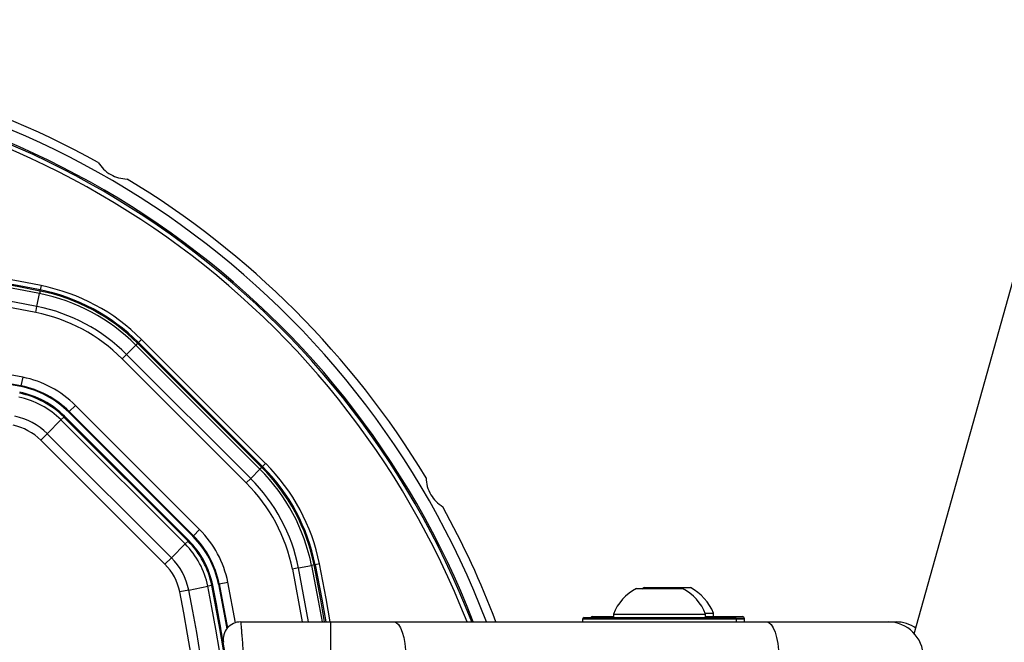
# Model space of a CAD drawing. Header units: millimetres. Extents: x 20 to 26560, y 40 to 18133.
# Tile 72 of 97: x 9177 to 9401, y 13330 to 13472. Entities that reach past the tile are written whole.
import ezdxf

# ---------------------------------------------------------------- set-up
doc = ezdxf.new("R2010")
doc.units = ezdxf.units.MM
doc.header["$LTSCALE"] = 2
doc.layers.add('COMPONENT_GEOMETRY', color=7, linetype='Continuous')
doc.styles.add('SLDTEXTSTYLE0', font='TXT', dxfattribs={"width": 0.75})
doc.dimstyles.new('SLDDIMSTYLE1', dxfattribs={"dimtxt": 150, "dimasz": 6.604, "dimexe": 0, "dimexo": 0.0625, "dimgap": 37.5, "dimtad": 0, "dimtih": 1, "dimtoh": 1, "dimdec": 0, "dimrnd": 1e-09, "dimzin": 12, "dimdsep": 46, "dimtxsty": 'SLDTEXTSTYLE0', "dimsah": 1, "dimcen": 0.09, "dimadec": 0, "dimazin": 3, "dimtfac": 1, "dimtdec": 0, "dimtofl": 0, "dimtmove": 0, "dimatfit": 3, "dimfxl": 1, "dimfrac": 2, "dimtolj": 1, "dimtzin": 12, "dimarcsym": 0})

# ---------------------------------------------------------------- blocks, each defined once
blk = doc.blocks.new('_D_1')
at = {"layer": 'COMPONENT_GEOMETRY', "color": 7}
for p, q in [((8687.52, 18132.79), (8641.82, 18132.79)), ((8641.82, 18132.79), (8641.82, 17894.67)), ((9509.4, 18132.79), (9555.1, 18132.79)), ((9555.1, 18132.79), (9555.1, 17894.67)), ((1221.17, 13266.97), (1221.17, 17923.1)), ((16975.75, 13266.97), (16975.75, 17923.1)), ((1221.17, 17916.75), (8565.68, 17916.75)), ((16975.75, 17916.75), (9631.24, 17916.75)), ((8641.82, 17894.67), (8687.52, 17894.67)), ((9555.1, 17894.67), (9509.4, 17894.67))]:
    blk.add_line(p, q, dxfattribs=at)
for points in [[(1221.17, 17916.75), (1227.77, 17915.73), (1227.77, 17917.77)], [(16975.75, 17916.75), (16969.15, 17917.77), (16969.15, 17915.73)]]:
    blk.add_solid(points, dxfattribs=at)
at = {"layer": 'COMPONENT_GEOMETRY', "color": 7, "char_height": 150, "attachment_point": 1, "style": 'SLDTEXTSTYLE0'}
for s, insert in [('25\'10.13"', (8687.52, 18088.03)), ('7877mm', (8689.29, 17863.6))]:
    blk.add_mtext(s, dxfattribs=dict(at, insert=insert))

msp = doc.modelspace()

# ---------------------------------------------------------------- linework, layer by layer
at = {"color": 7, "linetype": 'Continuous', "lineweight": 25}
for p, q in [((9380.77, 13332.22), (10149.36, 16082.34)), ((9181.23, 13406.72), (9181.82, 13409.66)), ((9181.93, 13410.23), (9181.82, 13409.66)), ((9181.93, 13410.23), (9181.98, 13410.48)), ((9182.18, 13411.46), (9181.98, 13410.48)), ((9180.95, 13405.33), (9181.23, 13406.72)), ((9204.12, 13398.34), (9203.71, 13397.93)), ((9204.12, 13398.34), (9204.3, 13398.52)), ((9232.37, 13370.09), (9204.12, 13398.34)), ((9205, 13399.23), (9204.3, 13398.52)), ((9204.3, 13398.52), (9232.55, 13370.27)), ((9233.25, 13370.98), (9205, 13399.23)), ((9201.59, 13395.81), (9203.71, 13397.93)), ((9203.71, 13397.93), (9231.96, 13369.68)), ((9200.59, 13394.81), (9201.59, 13395.81)), ((9200.59, 13394.81), (9228.84, 13366.56)), ((9229.84, 13367.56), (9201.59, 13395.81)), ((9177.99, 13390.62), (9177.59, 13388.66)), ((9177.56, 13388.49), (9177.59, 13388.66)), ((9188.44, 13382.66), (9188.56, 13382.78)), ((9188.44, 13382.66), (9216.69, 13354.41)), ((9188.56, 13382.78), (9189.98, 13384.2)), ((9188.56, 13382.78), (9216.81, 13354.53)), ((9218.22, 13355.95), (9189.98, 13384.2)), ((9183.55, 13377.77), (9186.69, 13380.92)), ((9187.34, 13381.56), (9186.69, 13380.92)), ((9214.94, 13352.67), (9186.69, 13380.92)), ((9187.34, 13381.56), (9187.5, 13381.72)), ((9187.34, 13381.56), (9215.59, 13353.31)), ((9215.75, 13353.47), (9187.5, 13381.72)), ((9183.55, 13377.77), (9182.08, 13376.3)), ((9210.33, 13348.05), (9182.08, 13376.3)), ((9183.55, 13377.77), (9211.8, 13349.52)), ((9229.84, 13367.56), (9231.96, 13369.68)), ((9232.37, 13370.09), (9231.96, 13369.68)), ((9232.37, 13370.09), (9232.55, 13370.27)), ((9233.25, 13370.98), (9232.55, 13370.27)), ((9229.84, 13367.56), (9228.84, 13366.56)), ((9216.81, 13354.53), (9218.22, 13355.95)), ((9215.59, 13353.31), (9215.75, 13353.47)), ((9216.69, 13354.41), (9216.81, 13354.53)), ((9211.8, 13349.52), (9214.94, 13352.67)), ((9215.59, 13353.31), (9214.94, 13352.67)), ((9211.8, 13349.52), (9210.33, 13348.05)), ((9240.75, 13347.2), (9239.36, 13346.92)), ((9240.75, 13347.2), (9243.69, 13347.79)), ((9244.26, 13347.9), (9243.69, 13347.79)), ((9244.26, 13347.9), (9244.5, 13347.95)), ((9245.48, 13348.15), (9244.5, 13347.95)), ((9215.74, 13342.17), (9220.1, 13343.05)), ((9221, 13343.23), (9220.1, 13343.05)), ((9221, 13343.23), (9221.21, 13343.27)), ((9222.52, 13343.53), (9222.69, 13343.57)), ((9222.69, 13343.57), (9224.65, 13343.96)), ((9317.59, 13342.53), (9328.09, 13342.53)), ((9319.39, 13342.73), (9318.84, 13342.42)), ((9319.39, 13342.73), (9329.89, 13342.73)), ((9215.74, 13342.17), (9213.7, 13341.76)), ((9305.34, 13335.53), (9305.34, 13334.93)), ((9305.34, 13335.53), (9305.34, 13334.93)), ((9305.74, 13335.93), (9339.94, 13335.93)), ((9307.54, 13336.13), (9312.34, 13336.13)), ((9312.34, 13336.69), (9312.34, 13335.93)), ((9312.34, 13336.69), (9333.34, 13336.69)), ((9333.26, 13336.89), (9335.14, 13336.89)), ((9333.34, 13335.93), (9333.34, 13336.69)), ((9333.34, 13336.13), (9341.74, 13336.13)), ((9335.14, 13336.13), (9335.14, 13336.89)), ((9340.34, 13334.93), (9340.34, 13335.53)), ((9340.34, 13334.93), (9340.34, 13335.53)), ((9342.14, 13334.93), (9342.14, 13335.73)), ((9342.14, 13334.93), (9342.14, 13335.53)), ((9227.58, 13334.93), (9248.03, 13334.93)), ((9248.03, 13334.93), (9262.39, 13334.93)), ((9248.03, 13334.93), (9248.03, 13326.93)), ((9262.39, 13334.93), (9347.21, 13334.93)), ((9347.21, 13334.93), (9374.84, 13334.93)), ((9374.84, 13334.93), (9376.64, 13334.93))]:
    msp.add_line(p, q, dxfattribs=at)
at = {"color": 8, "linetype": 'Continuous', "lineweight": 25}
for p, q in [((9239.36, 13346.92), (9241.59, 13334.93)), ((9243.02, 13334.93), (9240.75, 13347.2)), ((9226.39, 13334.75), (9224.65, 13343.96)), ((9340.34, 13335.53), (9305.34, 13335.53)), ((9342.14, 13335.73), (9340.29, 13335.73)), ((9342.14, 13335.53), (9340.34, 13335.53))]:
    msp.add_line(p, q, dxfattribs=at)
at = {"color": 8, "linetype": 'Continuous', "lineweight": 25, "flags": 128}
for points in [[(9243.69, 13347.79), (9245.22, 13339.79), (9246.07, 13334.93)], [(9246.66, 13334.93), (9245.78, 13339.99), (9244.26, 13347.9)], [(9247.93, 13334.93), (9246.99, 13340.27), (9245.48, 13348.15)]]:
    msp.add_lwpolyline(points, dxfattribs=at)
at = {"color": 7, "linetype": 'Continuous', "lineweight": 25, "flags": 128}
for points in [[(9244.5, 13347.95), (9246.01, 13340.09), (9246.91, 13334.93)], [(9222.52, 13343.53), (9223.83, 13336.66), (9224.42, 13333.39)], [(9222.69, 13343.57), (9224, 13336.71), (9224.57, 13333.56)], [(9262.39, 13334.93), (9262.93, 13334.78), (9263.44, 13334.32), (9263.91, 13333.58), (9264.33, 13332.59), (9264.67, 13331.38), (9264.92, 13329.99), (9265.08, 13328.49), (9265.13, 13326.93)], [(9347.21, 13334.93), (9347.74, 13334.78), (9348.26, 13334.32), (9348.73, 13333.58), (9349.14, 13332.59), (9349.48, 13331.38), (9349.74, 13329.99), (9349.89, 13328.49), (9349.94, 13326.93)]]:
    msp.add_lwpolyline(points, dxfattribs=at)
at = {"color": 7, "linetype": 'Continuous', "lineweight": 25}
for centre, radius, start, end in [((9098.46, 13264.43), 200, 61.0906, 88.9094), ((9098.46, 13264.43), 198, 20.8585, 159.1415), ((9098.46, 13264.43), 195.2, 21.1724, 158.8276), ((9098.46, 13264.43), 200, 31.0906, 58.9094), ((9098.46, 12995.03), 424.76, 78.6328, 101.3672), ((9098.46, 12995.03), 423.76, 78.6328, 101.3672), ((9098.46, 12995.03), 423.51, 78.6328, 101.3672), ((9098.46, 12995.03), 422.92, 78.6328, 101.3672), ((9098.46, 12995.03), 419.92, 78.6328, 101.3672), ((9098.46, 12995.03), 418.51, 78.6328, 101.3672), ((9173.36, 13367.58), 42.92, 45, 78.6328), ((9173.36, 13367.58), 43.51, 45, 78.6328), ((9173.36, 13367.58), 43.76, 45, 78.6328), ((9173.36, 13367.58), 44.76, 45, 78.6328), ((9173.36, 13367.58), 38.51, 45, 78.6328), ((9173.36, 13367.58), 39.92, 45, 78.6328), ((9098.46, 12995.03), 403.5, 78.6328, 101.3672), ((9098.46, 12995.03), 401.33, 78.6328, 86.6247), ((9098.46, 12995.03), 401.5, 78.6328, 86.604), ((9173.36, 13367.58), 23.5, 45, 78.6328), ((9173.36, 13367.58), 20, 45, 78.6328), ((9173.36, 13367.58), 21.33, 45, 78.6328), ((9173.36, 13367.58), 21.5, 45, 78.6328), ((9173.36, 13367.58), 18.86, 45, 78.6328), ((9173.36, 13367.58), 19.78, 45, 78.6328), ((9173.36, 13367.58), 14.42, 45, 78.6328), ((9173.36, 13367.58), 12.33, 45, 78.6328), ((9201.61, 13339.33), 42.92, 11.3672, 45), ((9201.61, 13339.33), 43.51, 11.3672, 45), ((9201.61, 13339.33), 43.76, 11.3672, 45), ((9201.61, 13339.33), 44.76, 11.3672, 45), ((9201.61, 13339.33), 39.92, 11.3672, 45), ((9201.61, 13339.33), 38.51, 11.3672, 45), ((9098.46, 13264.43), 200, 20.6403, 28.9094), ((9201.61, 13339.33), 23.5, 11.3672, 45), ((9201.61, 13339.33), 20, 11.3672, 45), ((9201.61, 13339.33), 21.33, 11.3672, 45), ((9201.61, 13339.33), 21.5, 11.3672, 45), ((9201.61, 13339.33), 18.86, 11.3672, 45), ((9201.61, 13339.33), 19.78, 11.3672, 45), ((9201.61, 13339.33), 14.42, 11.3672, 45), ((9201.61, 13339.33), 12.33, 11.3672, 45), ((8829.06, 13264.43), 398.86, 348.6328, 11.3672), ((8829.06, 13264.43), 399.78, 348.6328, 11.3672), ((8829.06, 13264.43), 400, 1.3375, 11.3672), ((8829.06, 13264.43), 400, 4.1474, 11.3672), ((9322.84, 13332.53), 11.29, 117.7009, 158.3898), ((9322.84, 13332.53), 11.29, 21.6102, 62.2991), ((9324.64, 13332.73), 11.29, 21.6102, 62.2991), ((8829.06, 13264.43), 392.33, 348.6328, 11.3672), ((8829.06, 13264.43), 394.42, 348.6328, 11.3672), ((9305.74, 13335.53), 0.4, 90, 180), ((9307.54, 13335.73), 0.4, 90, 150), ((9339.94, 13335.53), 0.4, 0, 90), ((9341.74, 13335.73), 0.4, 0, 90), ((9227.58, 13330.93), 4, 90, 189.2779), ((9374.84, 13326.93), 8, 0, 90), ((9376.64, 13326.93), 8, 55.3968, 90)]:
    msp.add_arc(centre, radius, start, end, dxfattribs=at)
at = {"color": 8, "linetype": 'Continuous', "lineweight": 25}
for radius, start, end in [(194.87, 21.2097, 158.7903), (193.87, 21.3244, 158.6756)]:
    msp.add_arc((9098.46, 13264.43), radius, start, end, dxfattribs=at)
at = {"color": 7, "linetype": 'Continuous', "lineweight": 25}
for points, knots in [([(9195.15, 13439.51), (9195.52, 13438.98), (9196.27, 13437.93), (9197.94, 13436.69), (9199.85, 13435.88), (9201.09, 13435.76), (9201.74, 13435.7)], [0, 0, 0, 0, 0.25434, 0.510225, 0.74435, 1, 1, 1, 1]), ([(9269.73, 13367.71), (9269.79, 13367.07), (9269.91, 13365.78), (9270.74, 13363.87), (9271.99, 13362.21), (9273.01, 13361.49), (9273.54, 13361.12)], [0, 0, 0, 0, 0.25434, 0.510225, 0.74435, 1, 1, 1, 1]), ([(9227.58, 13334.93), (9227.58, 13334.93), (9227.58, 13334.92), (9227.59, 13334.83), (9227.6, 13334.69), (9227.61, 13334.5), (9227.64, 13334.18), (9227.67, 13333.75), (9227.72, 13333.23), (9227.76, 13332.65), (9227.82, 13331.99), (9227.87, 13331.26), (9227.92, 13330.68), (9227.97, 13330.08), (9228.02, 13329.44), (9228.06, 13328.86), (9228.11, 13328.18), (9228.16, 13327.56), (9228.2, 13327.09), (9228.21, 13326.93)], [0, 0, 0, 0, 0.0521624, 0.1046824, 0.1583286, 0.2123635, 0.2644173, 0.3702554, 0.4241617, 0.476376, 0.5825405, 0.6366131, 0.6893258, 0.742402, 0.7966231, 0.8512393, 0.8881232, 0.9624853, 1, 1, 1, 1])]:
    msp.add_open_spline(points, degree=3, knots=knots, dxfattribs=at)

# ---------------------------------------------------------------- dimensions: what is measured, and where the dimension line sits
at = {"layer": 'COMPONENT_GEOMETRY', "color": 7}
dim = msp.add_linear_dim(base=(16975.75, 17916.75), p1=(1221.17, 13264.43), p2=(16975.75, 13264.43), angle=0, dimstyle='SLDDIMSTYLE1', dxfattribs=at)
dim.commit()
dim.dimension.update_dxf_attribs({"geometry": '_D_1', "text_midpoint": (9098.46, 17916.75), "dimtype": 160})

doc.saveas('drawing.dxf')
